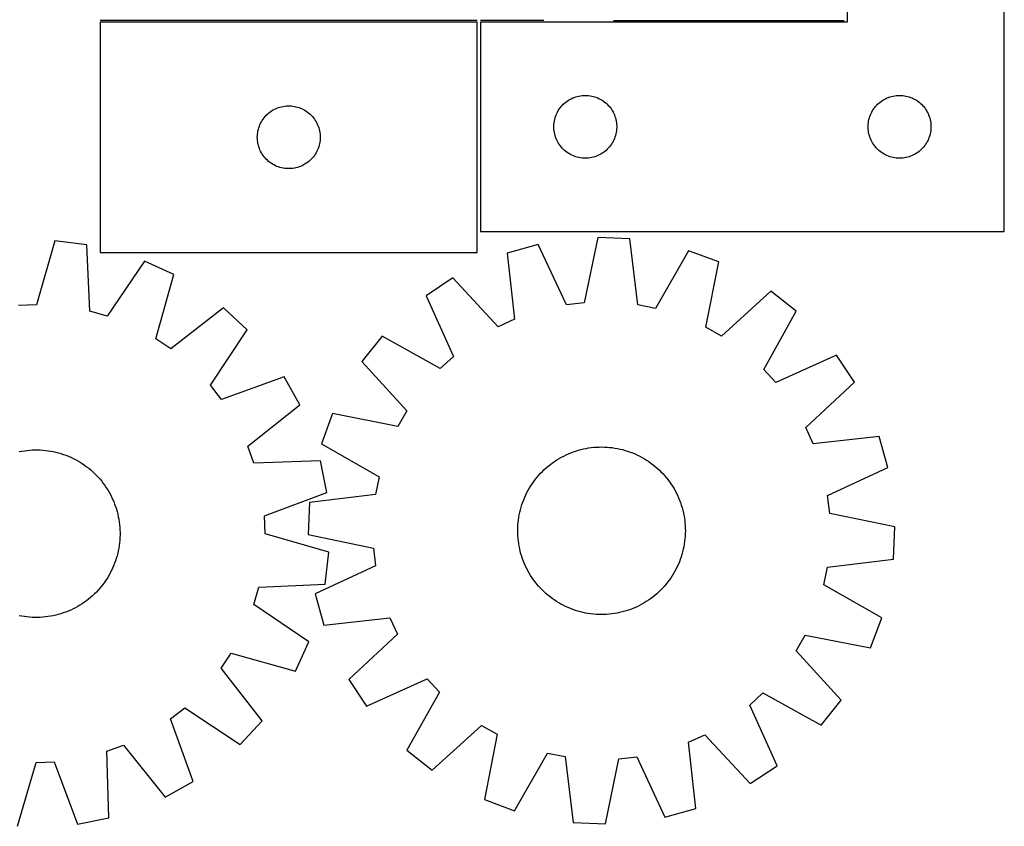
# Model space of a CAD drawing. Header units: millimetres. Extents: x 7 to 1493, y 7 to 2993.
# Tile 11 of 13: x 1024 to 1493, y 2118 to 2503. Entities that reach past the tile are written whole.
import ezdxf

# ---------------------------------------------------------------- set-up
doc = ezdxf.new("R2010")
doc.units = ezdxf.units.MM
doc.layers.add('COMMON', color=5, linetype='CONTINUOUS', true_color=0x0000ff)
doc.layers.add('CUT', color=7, linetype='CONTINUOUS', true_color=0x000000)

msp = doc.modelspace()

# ---------------------------------------------------------------- linework, layer by layer
at = {"layer": 'COMMON'}
for p, q in [((1241.973511, 2502.365021), (1061.973511, 2502.365021)), ((1273.646201, 2502.365021), (1243.486961, 2502.365021)), ((1306.98696, 2502.36502), (1416.98696, 2502.36502))]:
    msp.add_line(p, q, dxfattribs=at)
at = {"layer": 'CUT'}
for p, q in [((1418.486961, 2701.61502), (1418.486961, 2501.61502)), ((1493.486961, 2401.61502), (1493.486961, 2701.61502)), ((1241.973511, 2501.61502), (1061.973511, 2501.61502)), ((1061.973511, 2501.61502), (1061.973511, 2391.61502)), ((1241.973511, 2391.61502), (1241.973511, 2501.61502)), ((1418.486961, 2501.61502), (1243.486961, 2501.61502)), ((1243.486961, 2501.61502), (1243.486961, 2401.61502)), ((1283.017799, 2462.357303), (1283.584679, 2462.881999)), ((1283.584679, 2462.881999), (1284.177819, 2463.376817)), ((1284.177819, 2463.376817), (1284.795644, 2463.840445)), ((1284.795644, 2463.840445), (1285.436518, 2464.271654)), ((1285.436518, 2464.271654), (1286.09874, 2464.669299)), ((1286.09874, 2464.669299), (1286.780554, 2465.032326)), ((1286.780554, 2465.032326), (1287.480152, 2465.359774)), ((1287.480152, 2465.359774), (1288.19568, 2465.650772)), ((1288.19568, 2465.650772), (1288.925238, 2465.904551)), ((1288.925238, 2465.904551), (1289.666894, 2466.120436)), ((1289.666894, 2466.120436), (1290.41868, 2466.297855)), ((1290.41868, 2466.297855), (1291.178602, 2466.436339)), ((1291.178602, 2466.436339), (1291.944646, 2466.535518)), ((1291.944646, 2466.535518), (1292.71478, 2466.595132)), ((1292.71478, 2466.595132), (1293.486961, 2466.61502)), ((1293.486961, 2466.61502), (1294.259142, 2466.595132)), ((1294.259142, 2466.595132), (1295.029276, 2466.535518)), ((1295.029276, 2466.535518), (1295.79532, 2466.436339)), ((1295.79532, 2466.436339), (1296.555242, 2466.297855)), ((1296.555242, 2466.297855), (1297.307028, 2466.120436)), ((1297.307028, 2466.120436), (1298.048683, 2465.904551)), ((1298.048683, 2465.904551), (1298.778242, 2465.650772)), ((1298.778242, 2465.650772), (1299.49377, 2465.359774)), ((1299.49377, 2465.359774), (1300.193368, 2465.032326)), ((1300.193368, 2465.032326), (1300.875182, 2464.669299)), ((1300.875182, 2464.669299), (1301.537404, 2464.271654)), ((1301.537404, 2464.271654), (1302.178277, 2463.840445)), ((1302.178277, 2463.840445), (1302.796103, 2463.376817)), ((1302.796103, 2463.376817), (1303.389243, 2462.881999)), ((1303.389243, 2462.881999), (1303.956123, 2462.357303)), ((1433.017799, 2462.357303), (1433.584679, 2462.881999)), ((1433.584679, 2462.881999), (1434.177819, 2463.376817)), ((1434.177819, 2463.376817), (1434.795644, 2463.840445)), ((1434.795644, 2463.840445), (1435.436518, 2464.271654)), ((1435.436518, 2464.271654), (1436.09874, 2464.669299)), ((1436.09874, 2464.669299), (1436.780554, 2465.032326)), ((1436.780554, 2465.032326), (1437.480152, 2465.359774)), ((1437.480152, 2465.359774), (1438.19568, 2465.650772)), ((1438.19568, 2465.650772), (1438.925238, 2465.904551)), ((1438.925238, 2465.904551), (1439.666894, 2466.120436)), ((1439.666894, 2466.120436), (1440.41868, 2466.297855)), ((1440.41868, 2466.297855), (1441.178602, 2466.436339)), ((1441.178602, 2466.436339), (1441.944646, 2466.535518)), ((1441.944646, 2466.535518), (1442.71478, 2466.595132)), ((1442.71478, 2466.595132), (1443.486961, 2466.61502)), ((1443.486961, 2466.61502), (1444.259142, 2466.595132)), ((1444.259142, 2466.595132), (1445.029276, 2466.535518)), ((1445.029276, 2466.535518), (1445.79532, 2466.436339)), ((1445.79532, 2466.436339), (1446.555242, 2466.297855)), ((1446.555242, 2466.297855), (1447.307028, 2466.120436)), ((1447.307028, 2466.120436), (1448.048683, 2465.904551)), ((1448.048683, 2465.904551), (1448.778242, 2465.650772)), ((1448.778242, 2465.650772), (1449.49377, 2465.359774)), ((1449.49377, 2465.359774), (1450.193368, 2465.032326)), ((1450.193368, 2465.032326), (1450.875182, 2464.669299)), ((1450.875182, 2464.669299), (1451.537404, 2464.271654)), ((1451.537404, 2464.271654), (1452.178277, 2463.840445)), ((1452.178277, 2463.840445), (1452.796103, 2463.376817)), ((1452.796103, 2463.376817), (1453.389243, 2462.881999)), ((1453.389243, 2462.881999), (1453.956123, 2462.357303)), ((1141.784411, 2457.623301), (1142.364613, 2458.133227)), ((1142.364613, 2458.133227), (1142.970297, 2458.612609)), ((1142.970297, 2458.612609), (1143.599855, 2459.060175)), ((1143.599855, 2459.060175), (1144.251619, 2459.47474)), ((1144.251619, 2459.47474), (1144.92386, 2459.855202)), ((1144.92386, 2459.855202), (1145.614795, 2460.200554)), ((1145.614795, 2460.200554), (1146.322593, 2460.50988)), ((1146.322593, 2460.50988), (1147.045375, 2460.782359)), ((1147.045375, 2460.782359), (1147.781226, 2461.017268)), ((1147.781226, 2461.017268), (1148.528195, 2461.213986)), ((1148.528195, 2461.213986), (1149.2843, 2461.371989)), ((1149.2843, 2461.371989), (1150.047536, 2461.49086)), ((1150.047536, 2461.49086), (1150.815879, 2461.570283)), ((1150.815879, 2461.570283), (1151.587292, 2461.610047)), ((1151.587292, 2461.610047), (1152.35973, 2461.610047)), ((1152.35973, 2461.610047), (1153.131143, 2461.570283)), ((1153.131143, 2461.570283), (1153.899486, 2461.49086)), ((1153.899486, 2461.49086), (1154.662722, 2461.371989)), ((1154.662722, 2461.371989), (1155.418827, 2461.213986)), ((1155.418827, 2461.213986), (1156.165796, 2461.017268)), ((1156.165796, 2461.017268), (1156.901647, 2460.782359)), ((1156.901647, 2460.782359), (1157.624429, 2460.50988)), ((1157.624429, 2460.50988), (1158.332227, 2460.200554)), ((1158.332227, 2460.200554), (1159.023162, 2459.855202)), ((1159.023162, 2459.855202), (1159.695403, 2459.47474)), ((1159.695403, 2459.47474), (1160.347167, 2459.060175)), ((1160.347167, 2459.060175), (1160.976725, 2458.612609)), ((1160.976725, 2458.612609), (1161.582409, 2458.133227)), ((1161.582409, 2458.133227), (1162.162611, 2457.623301)), ((1279.592101, 2457.265939), (1279.901427, 2457.973736)), ((1279.901427, 2457.973736), (1280.246779, 2458.664671)), ((1280.246779, 2458.664671), (1280.627242, 2459.336912)), ((1280.627242, 2459.336912), (1281.041806, 2459.988676)), ((1281.041806, 2459.988676), (1281.489372, 2460.618234)), ((1281.489372, 2460.618234), (1281.968754, 2461.223918)), ((1281.968754, 2461.223918), (1282.47868, 2461.80412)), ((1282.47868, 2461.80412), (1283.017799, 2462.357303)), ((1303.956123, 2462.357303), (1304.495241, 2461.80412)), ((1304.495241, 2461.80412), (1305.005168, 2461.223918)), ((1305.005168, 2461.223918), (1305.48455, 2460.618234)), ((1305.48455, 2460.618234), (1305.932116, 2459.988676)), ((1305.932116, 2459.988676), (1306.34668, 2459.336912)), ((1306.34668, 2459.336912), (1306.727143, 2458.664671)), ((1306.727143, 2458.664671), (1307.072495, 2457.973736)), ((1307.072495, 2457.973736), (1307.38182, 2457.265939)), ((1429.592101, 2457.265939), (1429.901427, 2457.973736)), ((1429.901427, 2457.973736), (1430.246779, 2458.664671)), ((1430.246779, 2458.664671), (1430.627242, 2459.336912)), ((1430.627242, 2459.336912), (1431.041806, 2459.988676)), ((1431.041806, 2459.988676), (1431.489372, 2460.618234)), ((1431.489372, 2460.618234), (1431.968754, 2461.223918)), ((1431.968754, 2461.223918), (1432.47868, 2461.80412)), ((1432.47868, 2461.80412), (1433.017799, 2462.357303)), ((1453.956123, 2462.357303), (1454.495241, 2461.80412)), ((1454.495241, 2461.80412), (1455.005168, 2461.223918)), ((1455.005168, 2461.223918), (1455.48455, 2460.618234)), ((1455.48455, 2460.618234), (1455.932116, 2459.988676)), ((1455.932116, 2459.988676), (1456.34668, 2459.336912)), ((1456.34668, 2459.336912), (1456.727143, 2458.664671)), ((1456.727143, 2458.664671), (1457.072495, 2457.973736)), ((1457.072495, 2457.973736), (1457.38182, 2457.265939)), ((1138.228757, 2452.621829), (1138.556205, 2453.321427)), ((1138.556205, 2453.321427), (1138.919232, 2454.003241)), ((1138.919232, 2454.003241), (1139.316878, 2454.665463)), ((1139.316878, 2454.665463), (1139.748086, 2455.306337)), ((1139.748086, 2455.306337), (1140.211714, 2455.924162)), ((1140.211714, 2455.924162), (1140.706532, 2456.517302)), ((1140.706532, 2456.517302), (1141.231228, 2457.084182)), ((1141.231228, 2457.084182), (1141.784411, 2457.623301)), ((1162.162611, 2457.623301), (1162.715794, 2457.084182)), ((1162.715794, 2457.084182), (1163.24049, 2456.517302)), ((1163.24049, 2456.517302), (1163.735308, 2455.924162)), ((1163.735308, 2455.924162), (1164.198936, 2455.306337)), ((1164.198936, 2455.306337), (1164.630144, 2454.665463)), ((1164.630144, 2454.665463), (1165.02779, 2454.003241)), ((1165.02779, 2454.003241), (1165.390817, 2453.321427)), ((1165.390817, 2453.321427), (1165.718265, 2452.621829)), ((1278.531698, 2452.772652), (1278.611121, 2453.540995)), ((1278.611121, 2453.540995), (1278.729992, 2454.304232)), ((1278.729992, 2454.304232), (1278.887995, 2455.060336)), ((1278.887995, 2455.060336), (1279.084713, 2455.807305)), ((1279.084713, 2455.807305), (1279.319623, 2456.543156)), ((1279.319623, 2456.543156), (1279.592101, 2457.265939)), ((1307.38182, 2457.265939), (1307.654299, 2456.543156)), ((1307.654299, 2456.543156), (1307.889209, 2455.807305)), ((1307.889209, 2455.807305), (1308.085927, 2455.060336)), ((1308.085927, 2455.060336), (1308.24393, 2454.304232)), ((1308.24393, 2454.304232), (1308.362801, 2453.540995)), ((1308.362801, 2453.540995), (1308.442224, 2452.772652)), ((1428.531698, 2452.772652), (1428.611121, 2453.540995)), ((1428.611121, 2453.540995), (1428.729992, 2454.304232)), ((1428.729992, 2454.304232), (1428.887995, 2455.060336)), ((1428.887995, 2455.060336), (1429.084713, 2455.807305)), ((1429.084713, 2455.807305), (1429.319623, 2456.543156)), ((1429.319623, 2456.543156), (1429.592101, 2457.265939)), ((1457.38182, 2457.265939), (1457.654299, 2456.543156)), ((1457.654299, 2456.543156), (1457.889209, 2455.807305)), ((1457.889209, 2455.807305), (1458.085927, 2455.060336)), ((1458.085927, 2455.060336), (1458.24393, 2454.304232)), ((1458.24393, 2454.304232), (1458.362801, 2453.540995)), ((1458.362801, 2453.540995), (1458.442224, 2452.772652)), ((1137.053013, 2448.157335), (1137.152193, 2448.923379)), ((1137.152193, 2448.923379), (1137.290676, 2449.683301)), ((1137.290676, 2449.683301), (1137.468095, 2450.435087)), ((1137.468095, 2450.435087), (1137.68398, 2451.176743)), ((1137.68398, 2451.176743), (1137.937759, 2451.906301)), ((1137.937759, 2451.906301), (1138.228757, 2452.621829)), ((1165.718265, 2452.621829), (1166.009263, 2451.906301)), ((1166.009263, 2451.906301), (1166.263042, 2451.176743)), ((1166.263042, 2451.176743), (1166.478927, 2450.435087)), ((1166.478927, 2450.435087), (1166.656346, 2449.683301)), ((1166.656346, 2449.683301), (1166.794829, 2448.923379)), ((1166.794829, 2448.923379), (1166.894009, 2448.157335)), ((1278.491934, 2452.001239), (1278.531698, 2452.772652)), ((1278.491934, 2451.228801), (1278.491934, 2452.001239)), ((1278.531698, 2450.457388), (1278.491934, 2451.228801)), ((1278.611121, 2449.689045), (1278.531698, 2450.457388)), ((1278.729992, 2448.925809), (1278.611121, 2449.689045)), ((1278.887995, 2448.169704), (1278.729992, 2448.925809)), ((1308.24393, 2448.925809), (1308.085927, 2448.169704)), ((1308.362801, 2449.689045), (1308.24393, 2448.925809)), ((1308.442224, 2450.457388), (1308.362801, 2449.689045)), ((1308.442224, 2452.772652), (1308.481988, 2452.001239)), ((1308.481988, 2451.228801), (1308.442224, 2450.457388)), ((1308.481988, 2452.001239), (1308.481988, 2451.228801)), ((1428.491934, 2452.001239), (1428.531698, 2452.772652)), ((1428.491934, 2451.228801), (1428.491934, 2452.001239)), ((1428.531698, 2450.457388), (1428.491934, 2451.228801)), ((1428.611121, 2449.689045), (1428.531698, 2450.457388)), ((1428.729992, 2448.925809), (1428.611121, 2449.689045)), ((1428.887995, 2448.169704), (1428.729992, 2448.925809)), ((1458.24393, 2448.925809), (1458.085927, 2448.169704)), ((1458.362801, 2449.689045), (1458.24393, 2448.925809)), ((1458.442224, 2450.457388), (1458.362801, 2449.689045)), ((1458.442224, 2452.772652), (1458.481988, 2452.001239)), ((1458.481988, 2451.228801), (1458.442224, 2450.457388)), ((1458.481988, 2452.001239), (1458.481988, 2451.228801)), ((1136.973511, 2446.61502), (1136.9934, 2447.387201)), ((1136.9934, 2445.842839), (1136.973511, 2446.61502)), ((1136.9934, 2447.387201), (1137.053013, 2448.157335)), ((1137.053013, 2445.072705), (1136.9934, 2445.842839)), ((1137.152193, 2444.306662), (1137.053013, 2445.072705)), ((1137.290676, 2443.546739), (1137.152193, 2444.306662)), ((1166.794829, 2444.306662), (1166.656346, 2443.546739)), ((1166.894009, 2445.072705), (1166.794829, 2444.306662)), ((1166.894009, 2448.157335), (1166.953622, 2447.387201)), ((1166.953622, 2445.842839), (1166.894009, 2445.072705)), ((1166.953622, 2447.387201), (1166.973511, 2446.61502)), ((1166.973511, 2446.61502), (1166.953622, 2445.842839)), ((1279.084713, 2447.422736), (1278.887995, 2448.169704)), ((1279.319623, 2446.686884), (1279.084713, 2447.422736)), ((1279.592101, 2445.964102), (1279.319623, 2446.686884)), ((1279.901427, 2445.256304), (1279.592101, 2445.964102)), ((1280.246779, 2444.565369), (1279.901427, 2445.256304)), ((1280.627242, 2443.893128), (1280.246779, 2444.565369)), ((1281.041806, 2443.241364), (1280.627242, 2443.893128)), ((1306.34668, 2443.893128), (1305.932116, 2443.241364)), ((1306.727143, 2444.565369), (1306.34668, 2443.893128)), ((1307.072495, 2445.256304), (1306.727143, 2444.565369)), ((1307.38182, 2445.964102), (1307.072495, 2445.256304)), ((1307.654299, 2446.686884), (1307.38182, 2445.964102)), ((1307.889209, 2447.422736), (1307.654299, 2446.686884)), ((1308.085927, 2448.169704), (1307.889209, 2447.422736)), ((1429.084713, 2447.422736), (1428.887995, 2448.169704)), ((1429.319623, 2446.686884), (1429.084713, 2447.422736)), ((1429.592101, 2445.964102), (1429.319623, 2446.686884)), ((1429.901427, 2445.256304), (1429.592101, 2445.964102)), ((1430.246779, 2444.565369), (1429.901427, 2445.256304)), ((1430.627242, 2443.893128), (1430.246779, 2444.565369)), ((1431.041806, 2443.241364), (1430.627242, 2443.893128)), ((1456.34668, 2443.893128), (1455.932116, 2443.241364)), ((1456.727143, 2444.565369), (1456.34668, 2443.893128)), ((1457.072495, 2445.256304), (1456.727143, 2444.565369)), ((1457.38182, 2445.964102), (1457.072495, 2445.256304)), ((1457.654299, 2446.686884), (1457.38182, 2445.964102)), ((1457.889209, 2447.422736), (1457.654299, 2446.686884)), ((1458.085927, 2448.169704), (1457.889209, 2447.422736)), ((1137.468095, 2442.794953), (1137.290676, 2443.546739)), ((1137.68398, 2442.053298), (1137.468095, 2442.794953)), ((1137.937759, 2441.323739), (1137.68398, 2442.053298)), ((1138.228757, 2440.608212), (1137.937759, 2441.323739)), ((1138.556205, 2439.908613), (1138.228757, 2440.608212)), ((1138.919232, 2439.226799), (1138.556205, 2439.908613)), ((1139.316878, 2438.564577), (1138.919232, 2439.226799)), ((1165.02779, 2439.226799), (1164.630144, 2438.564577)), ((1165.390817, 2439.908613), (1165.02779, 2439.226799)), ((1165.718265, 2440.608212), (1165.390817, 2439.908613)), ((1166.009263, 2441.323739), (1165.718265, 2440.608212)), ((1166.263042, 2442.053298), (1166.009263, 2441.323739)), ((1166.478927, 2442.794953), (1166.263042, 2442.053298)), ((1166.656346, 2443.546739), (1166.478927, 2442.794953)), ((1281.489372, 2442.611806), (1281.041806, 2443.241364)), ((1281.968754, 2442.006122), (1281.489372, 2442.611806)), ((1282.47868, 2441.42592), (1281.968754, 2442.006122)), ((1283.017799, 2440.872737), (1282.47868, 2441.42592)), ((1283.584679, 2440.348041), (1283.017799, 2440.872737)), ((1284.177819, 2439.853223), (1283.584679, 2440.348041)), ((1284.795644, 2439.389595), (1284.177819, 2439.853223)), ((1285.436518, 2438.958387), (1284.795644, 2439.389595)), ((1286.09874, 2438.560742), (1285.436518, 2438.958387)), ((1301.537404, 2438.958387), (1300.875182, 2438.560742)), ((1302.178277, 2439.389595), (1301.537404, 2438.958387)), ((1302.796103, 2439.853223), (1302.178277, 2439.389595)), ((1303.389243, 2440.348041), (1302.796103, 2439.853223)), ((1303.956123, 2440.872737), (1303.389243, 2440.348041)), ((1304.495241, 2441.42592), (1303.956123, 2440.872737)), ((1305.005168, 2442.006122), (1304.495241, 2441.42592)), ((1305.48455, 2442.611806), (1305.005168, 2442.006122)), ((1305.932116, 2443.241364), (1305.48455, 2442.611806)), ((1431.489372, 2442.611806), (1431.041806, 2443.241364)), ((1431.968754, 2442.006122), (1431.489372, 2442.611806)), ((1432.47868, 2441.42592), (1431.968754, 2442.006122)), ((1433.017799, 2440.872737), (1432.47868, 2441.42592)), ((1433.584679, 2440.348041), (1433.017799, 2440.872737)), ((1434.177819, 2439.853223), (1433.584679, 2440.348041)), ((1434.795644, 2439.389595), (1434.177819, 2439.853223)), ((1435.436518, 2438.958387), (1434.795644, 2439.389595)), ((1436.09874, 2438.560742), (1435.436518, 2438.958387)), ((1451.537404, 2438.958387), (1450.875182, 2438.560742)), ((1452.178277, 2439.389595), (1451.537404, 2438.958387)), ((1452.796103, 2439.853223), (1452.178277, 2439.389595)), ((1453.389243, 2440.348041), (1452.796103, 2439.853223)), ((1453.956123, 2440.872737), (1453.389243, 2440.348041)), ((1454.495241, 2441.42592), (1453.956123, 2440.872737)), ((1455.005168, 2442.006122), (1454.495241, 2441.42592)), ((1455.48455, 2442.611806), (1455.005168, 2442.006122)), ((1455.932116, 2443.241364), (1455.48455, 2442.611806)), ((1139.748086, 2437.923704), (1139.316878, 2438.564577)), ((1140.211714, 2437.305878), (1139.748086, 2437.923704)), ((1140.706532, 2436.712738), (1140.211714, 2437.305878)), ((1141.231228, 2436.145858), (1140.706532, 2436.712738)), ((1141.784411, 2435.60674), (1141.231228, 2436.145858)), ((1142.364613, 2435.096813), (1141.784411, 2435.60674)), ((1142.970297, 2434.617431), (1142.364613, 2435.096813)), ((1143.599855, 2434.169865), (1142.970297, 2434.617431)), ((1160.976725, 2434.617431), (1160.347167, 2434.169865)), ((1161.582409, 2435.096813), (1160.976725, 2434.617431)), ((1162.162611, 2435.60674), (1161.582409, 2435.096813)), ((1162.715794, 2436.145858), (1162.162611, 2435.60674)), ((1163.24049, 2436.712738), (1162.715794, 2436.145858)), ((1163.735308, 2437.305878), (1163.24049, 2436.712738)), ((1164.198936, 2437.923704), (1163.735308, 2437.305878)), ((1164.630144, 2438.564577), (1164.198936, 2437.923704)), ((1286.780554, 2438.197714), (1286.09874, 2438.560742)), ((1287.480152, 2437.870267), (1286.780554, 2438.197714)), ((1288.19568, 2437.579268), (1287.480152, 2437.870267)), ((1288.925238, 2437.325489), (1288.19568, 2437.579268)), ((1289.666894, 2437.109604), (1288.925238, 2437.325489)), ((1290.41868, 2436.932185), (1289.666894, 2437.109604)), ((1291.178602, 2436.793702), (1290.41868, 2436.932185)), ((1291.944646, 2436.694522), (1291.178602, 2436.793702)), ((1292.71478, 2436.634909), (1291.944646, 2436.694522)), ((1293.486961, 2436.61502), (1292.71478, 2436.634909)), ((1294.259142, 2436.634909), (1293.486961, 2436.61502)), ((1295.029276, 2436.694522), (1294.259142, 2436.634909)), ((1295.79532, 2436.793702), (1295.029276, 2436.694522)), ((1296.555242, 2436.932185), (1295.79532, 2436.793702)), ((1297.307028, 2437.109604), (1296.555242, 2436.932185)), ((1298.048683, 2437.325489), (1297.307028, 2437.109604)), ((1298.778242, 2437.579268), (1298.048683, 2437.325489)), ((1299.49377, 2437.870267), (1298.778242, 2437.579268)), ((1300.193368, 2438.197714), (1299.49377, 2437.870267)), ((1300.875182, 2438.560742), (1300.193368, 2438.197714)), ((1436.780554, 2438.197714), (1436.09874, 2438.560742)), ((1437.480152, 2437.870267), (1436.780554, 2438.197714)), ((1438.19568, 2437.579268), (1437.480152, 2437.870267)), ((1438.925238, 2437.325489), (1438.19568, 2437.579268)), ((1439.666894, 2437.109604), (1438.925238, 2437.325489)), ((1440.41868, 2436.932185), (1439.666894, 2437.109604)), ((1441.178602, 2436.793702), (1440.41868, 2436.932185)), ((1441.944646, 2436.694522), (1441.178602, 2436.793702)), ((1442.71478, 2436.634909), (1441.944646, 2436.694522)), ((1443.486961, 2436.61502), (1442.71478, 2436.634909)), ((1444.259142, 2436.634909), (1443.486961, 2436.61502)), ((1445.029276, 2436.694522), (1444.259142, 2436.634909)), ((1445.79532, 2436.793702), (1445.029276, 2436.694522)), ((1446.555242, 2436.932185), (1445.79532, 2436.793702)), ((1447.307028, 2437.109604), (1446.555242, 2436.932185)), ((1448.048683, 2437.325489), (1447.307028, 2437.109604)), ((1448.778242, 2437.579268), (1448.048683, 2437.325489)), ((1449.49377, 2437.870267), (1448.778242, 2437.579268)), ((1450.193368, 2438.197714), (1449.49377, 2437.870267)), ((1450.875182, 2438.560742), (1450.193368, 2438.197714)), ((1144.251619, 2433.755301), (1143.599855, 2434.169865)), ((1144.92386, 2433.374838), (1144.251619, 2433.755301)), ((1145.614795, 2433.029486), (1144.92386, 2433.374838)), ((1146.322593, 2432.720161), (1145.614795, 2433.029486)), ((1147.045375, 2432.447682), (1146.322593, 2432.720161)), ((1147.781226, 2432.212772), (1147.045375, 2432.447682)), ((1148.528195, 2432.016055), (1147.781226, 2432.212772)), ((1149.2843, 2431.858051), (1148.528195, 2432.016055)), ((1150.047536, 2431.73918), (1149.2843, 2431.858051)), ((1150.815879, 2431.659757), (1150.047536, 2431.73918)), ((1151.587292, 2431.619993), (1150.815879, 2431.659757)), ((1152.35973, 2431.619993), (1151.587292, 2431.619993)), ((1153.131143, 2431.659757), (1152.35973, 2431.619993)), ((1153.899486, 2431.73918), (1153.131143, 2431.659757)), ((1154.662722, 2431.858051), (1153.899486, 2431.73918)), ((1155.418827, 2432.016055), (1154.662722, 2431.858051)), ((1156.165796, 2432.212772), (1155.418827, 2432.016055)), ((1156.901647, 2432.447682), (1156.165796, 2432.212772)), ((1157.624429, 2432.720161), (1156.901647, 2432.447682)), ((1158.332227, 2433.029486), (1157.624429, 2432.720161)), ((1159.023162, 2433.374838), (1158.332227, 2433.029486)), ((1159.695403, 2433.755301), (1159.023162, 2433.374838)), ((1160.347167, 2434.169865), (1159.695403, 2433.755301)), ((1243.486961, 2401.61502), (1493.486961, 2401.61502)), ((1040.355313, 2397.088549), (1031.541024, 2366.571618)), ((1055.63331, 2395.26829), (1040.355313, 2397.088549)), ((1299.42259, 2398.739156), (1292.97303, 2367.636457)), ((1314.795157, 2398.09515), (1299.42259, 2398.739156)), ((1318.620701, 2366.561994), (1314.795157, 2398.09515)), ((1057.030916, 2363.534688), (1055.63331, 2395.26829)), ((1271.072939, 2395.458439), (1256.253751, 2391.320541)), ((1284.455529, 2366.650783), (1271.072939, 2395.458439)), ((1342.771075, 2392.454774), (1327.025915, 2364.867373)), ((1357.192245, 2387.091903), (1342.771075, 2392.454774)), ((1061.973511, 2391.61502), (1241.973511, 2391.61502)), ((1083.094671, 2387.500441), (1065.281534, 2361.20088)), ((1097.062419, 2381.048111), (1083.094671, 2387.500441)), ((1256.253751, 2391.320541), (1259.731117, 2359.747092)), ((1351.086273, 2355.919931), (1357.192245, 2387.091903)), ((1088.585399, 2350.435779), (1097.062419, 2381.048111)), ((1230.305428, 2379.439869), (1217.490223, 2370.925113)), ((1251.935082, 2356.177607), (1230.305428, 2379.439869)), ((1217.490223, 2370.925113), (1230.554127, 2341.971544)), ((1382.055952, 2373.082553), (1358.55644, 2351.710897)), ((1394.114083, 2363.525773), (1382.055952, 2373.082553)), ((1031.541024, 2366.571618), (1022.973033, 2366.24162)), ((1120.779328, 2365.17442), (1095.711017, 2345.666613)), ((1132.069566, 2354.721618), (1120.779328, 2365.17442)), ((1292.97303, 2367.636457), (1284.455529, 2366.650783)), ((1327.025915, 2364.867373), (1318.620701, 2366.561994)), ((1065.281534, 2361.20088), (1057.030916, 2363.534688)), ((1259.731117, 2359.747092), (1251.935082, 2356.177607)), ((1378.674288, 2335.766315), (1394.114083, 2363.525773)), ((1114.54771, 2328.227104), (1132.069566, 2354.721618)), ((1358.55644, 2351.710897), (1351.086273, 2355.919931)), ((1095.711017, 2345.666613), (1088.585399, 2350.435779)), ((1196.483231, 2351.60745), (1186.926451, 2339.549319)), ((1224.242689, 2336.167655), (1196.483231, 2351.60745)), ((1230.554127, 2341.971544), (1224.242689, 2336.167655)), ((1413.431746, 2342.518781), (1384.478177, 2329.454877)), ((1421.946502, 2329.703576), (1413.431746, 2342.518781)), ((1186.926451, 2339.549319), (1208.298107, 2316.049807)), ((1384.478177, 2329.454877), (1378.674288, 2335.766315)), ((1149.720447, 2332.295913), (1119.850822, 2321.489421)), ((1157.228008, 2318.865832), (1149.720447, 2332.295913)), ((1119.850822, 2321.489421), (1114.54771, 2328.227104)), ((1398.68424, 2308.073922), (1421.946502, 2329.703576)), ((1132.376477, 2299.082603), (1157.228008, 2318.865832)), ((1172.917101, 2314.685612), (1167.55423, 2300.264442)), ((1204.089073, 2308.57964), (1172.917101, 2314.685612)), ((1208.298107, 2316.049807), (1204.089073, 2308.57964)), ((1402.253725, 2300.277887), (1398.68424, 2308.073922)), ((1433.827174, 2303.755253), (1402.253725, 2300.277887)), ((1437.965072, 2288.936065), (1433.827174, 2303.755253)), ((1135.337978, 2291.035934), (1132.376477, 2299.082603)), ((1167.55423, 2300.264442), (1195.141631, 2284.519282)), ((1292.633567, 2297.810401), (1293.864702, 2298.062022)), ((1293.864702, 2298.062022), (1295.103134, 2298.274847)), ((1295.103134, 2298.274847), (1296.347639, 2298.448668)), ((1296.347639, 2298.448668), (1297.59699, 2298.583312)), ((1297.59699, 2298.583312), (1298.849954, 2298.678647)), ((1298.849954, 2298.678647), (1300.105294, 2298.734578)), ((1300.105294, 2298.734578), (1301.361771, 2298.75105)), ((1301.361771, 2298.75105), (1302.618146, 2298.728048)), ((1302.618146, 2298.728048), (1303.873178, 2298.665593)), ((1303.873178, 2298.665593), (1305.125629, 2298.563747)), ((1305.125629, 2298.563747), (1306.374264, 2298.422611)), ((1306.374264, 2298.422611), (1307.617849, 2298.242324)), ((1307.617849, 2298.242324), (1308.855157, 2298.023064)), ((1308.855157, 2298.023064), (1310.084968, 2297.765048)), ((1023.375346, 2296.546828), (1024.609855, 2296.781333)), ((1024.609855, 2296.781333), (1025.851122, 2296.976946)), ((1025.851122, 2296.976946), (1027.09792, 2297.133473)), ((1027.09792, 2297.133473), (1028.34902, 2297.25076)), ((1028.34902, 2297.25076), (1029.603186, 2297.328692)), ((1029.603186, 2297.328692), (1030.859182, 2297.36719)), ((1030.859182, 2297.36719), (1032.115767, 2297.366218)), ((1032.115767, 2297.366218), (1033.371701, 2297.325776)), ((1033.371701, 2297.325776), (1034.625745, 2297.245903)), ((1034.625745, 2297.245903), (1035.876662, 2297.12668)), ((1035.876662, 2297.12668), (1037.123217, 2296.968224)), ((1037.123217, 2296.968224), (1038.364179, 2296.77069)), ((1038.364179, 2296.77069), (1039.598324, 2296.534275)), ((1039.598324, 2296.534275), (1040.824435, 2296.25921)), ((1040.824435, 2296.25921), (1042.0413, 2295.945768)), ((1042.0413, 2295.945768), (1043.247719, 2295.594259)), ((1043.247719, 2295.594259), (1044.442502, 2295.205028)), ((1044.442502, 2295.205028), (1045.624469, 2294.77846)), ((1045.624469, 2294.77846), (1046.792455, 2294.314976)), ((1046.792455, 2294.314976), (1047.945305, 2293.815034)), ((1047.945305, 2293.815034), (1049.081883, 2293.279126)), ((1049.081883, 2293.279126), (1050.201067, 2292.707782)), ((1280.985707, 2293.233666), (1282.078831, 2293.853414)), ((1282.078831, 2293.853414), (1283.190882, 2294.43852)), ((1283.190882, 2294.43852), (1284.320763, 2294.988406)), ((1284.320763, 2294.988406), (1285.467359, 2295.502531)), ((1285.467359, 2295.502531), (1286.629539, 2295.980387)), ((1286.629539, 2295.980387), (1287.806154, 2296.421502)), ((1287.806154, 2296.421502), (1288.996045, 2296.825441)), ((1288.996045, 2296.825441), (1290.198037, 2297.191805)), ((1290.198037, 2297.191805), (1291.410943, 2297.520233)), ((1291.410943, 2297.520233), (1292.633567, 2297.810401)), ((1310.084968, 2297.765048), (1311.306067, 2297.468529)), ((1311.306067, 2297.468529), (1312.51725, 2297.133801)), ((1312.51725, 2297.133801), (1313.717321, 2296.761195)), ((1313.717321, 2296.761195), (1314.905096, 2296.351077)), ((1314.905096, 2296.351077), (1316.079403, 2295.903852)), ((1316.079403, 2295.903852), (1317.239083, 2295.419962)), ((1317.239083, 2295.419962), (1318.382992, 2294.899885)), ((1318.382992, 2294.899885), (1319.509999, 2294.344133)), ((1319.509999, 2294.344133), (1320.618995, 2293.753255)), ((1320.618995, 2293.753255), (1321.708883, 2293.127834)), ((1050.201067, 2292.707782), (1051.301753, 2292.101565)), ((1051.301753, 2292.101565), (1052.382853, 2291.461075)), ((1052.382853, 2291.461075), (1053.443302, 2290.786942)), ((1053.443302, 2290.786942), (1054.482053, 2290.079832)), ((1054.482053, 2290.079832), (1055.49808, 2289.340443)), ((1055.49808, 2289.340443), (1056.490381, 2288.569505)), ((1056.490381, 2288.569505), (1057.457976, 2287.767779)), ((1167.085069, 2292.083297), (1135.337978, 2291.035934)), ((1170.075061, 2276.990568), (1167.085069, 2292.083297)), ((1273.951805, 2287.980993), (1274.883409, 2288.824272)), ((1274.883409, 2288.824272), (1275.841042, 2289.637873)), ((1275.841042, 2289.637873), (1276.823758, 2290.420992)), ((1276.823758, 2290.420992), (1277.830587, 2291.172858)), ((1277.830587, 2291.172858), (1278.860536, 2291.892727)), ((1278.860536, 2291.892727), (1279.912589, 2292.579889)), ((1279.912589, 2292.579889), (1280.985707, 2293.233666)), ((1321.708883, 2293.127834), (1322.778588, 2292.468488)), ((1322.778588, 2292.468488), (1323.827055, 2291.775867)), ((1323.827055, 2291.775867), (1324.853249, 2291.050654)), ((1324.853249, 2291.050654), (1325.856156, 2290.293566)), ((1325.856156, 2290.293566), (1326.834789, 2289.505349)), ((1326.834789, 2289.505349), (1327.78818, 2288.686782)), ((1327.78818, 2288.686782), (1328.715388, 2287.838672)), ((1409.157416, 2275.553475), (1437.965072, 2288.936065)), ((1057.457976, 2287.767779), (1058.399912, 2286.936055)), ((1058.399912, 2286.936055), (1059.315257, 2286.075154)), ((1059.315257, 2286.075154), (1060.203109, 2285.185927)), ((1060.203109, 2285.185927), (1061.062592, 2284.26925)), ((1061.062592, 2284.26925), (1061.892857, 2283.326029)), ((1195.141631, 2284.519282), (1193.447011, 2276.114068)), ((1269.715438, 2283.349523), (1270.503655, 2284.328156)), ((1270.503655, 2284.328156), (1271.322222, 2285.281547)), ((1271.322222, 2285.281547), (1272.170332, 2286.208755)), ((1272.170332, 2286.208755), (1273.047148, 2287.108867)), ((1273.047148, 2287.108867), (1273.951805, 2287.980993)), ((1328.715388, 2287.838672), (1329.6155, 2286.961856)), ((1329.6155, 2286.961856), (1330.487625, 2286.057199)), ((1330.487625, 2286.057199), (1331.330905, 2285.125595)), ((1331.330905, 2285.125595), (1332.144506, 2284.167962)), ((1332.144506, 2284.167962), (1332.927625, 2283.185246)), ((1061.892857, 2283.326029), (1062.693086, 2282.357194)), ((1062.693086, 2282.357194), (1063.462487, 2281.363701)), ((1063.462487, 2281.363701), (1064.200303, 2280.346531)), ((1064.200303, 2280.346531), (1064.905804, 2279.306687)), ((1064.905804, 2279.306687), (1065.578295, 2278.245196)), ((1266.255749, 2278.112362), (1266.88117, 2279.20225)), ((1266.88117, 2279.20225), (1267.540516, 2280.271955)), ((1267.540516, 2280.271955), (1268.233137, 2281.320422)), ((1268.233137, 2281.320422), (1268.95835, 2282.346616)), ((1268.95835, 2282.346616), (1269.715438, 2283.349523)), ((1332.927625, 2283.185246), (1333.679491, 2282.178417)), ((1333.679491, 2282.178417), (1334.39936, 2281.148468)), ((1334.39936, 2281.148468), (1335.086522, 2280.096415)), ((1335.086522, 2280.096415), (1335.740299, 2279.023297)), ((1065.578295, 2278.245196), (1066.217112, 2277.163106)), ((1066.217112, 2277.163106), (1066.821624, 2276.061484)), ((1066.821624, 2276.061484), (1067.391236, 2274.941417)), ((1067.391236, 2274.941417), (1067.925384, 2273.804011)), ((1140.326496, 2265.855144), (1170.075061, 2276.990568)), ((1193.447011, 2276.114068), (1161.913854, 2272.288524)), ((1264.105152, 2273.57277), (1264.589042, 2274.73245)), ((1264.589042, 2274.73245), (1265.109119, 2275.876359)), ((1265.109119, 2275.876359), (1265.664871, 2277.003367)), ((1265.664871, 2277.003367), (1266.255749, 2278.112362)), ((1335.740299, 2279.023297), (1336.360047, 2277.930173)), ((1336.360047, 2277.930173), (1336.945153, 2276.818122)), ((1336.945153, 2276.818122), (1337.495039, 2275.688241)), ((1337.495039, 2275.688241), (1338.009164, 2274.541645)), ((1338.009164, 2274.541645), (1338.48702, 2273.379465)), ((1410.14309, 2267.035974), (1409.157416, 2275.553475)), ((1067.925384, 2273.804011), (1068.423541, 2272.650388)), ((1068.423541, 2272.650388), (1068.885217, 2271.481687)), ((1068.885217, 2271.481687), (1069.309955, 2270.299061)), ((1069.309955, 2270.299061), (1069.697337, 2269.103677)), ((1161.913854, 2272.288524), (1161.269848, 2256.915957)), ((1262.540475, 2268.799434), (1262.875203, 2270.010617)), ((1262.875203, 2270.010617), (1263.247809, 2271.210688)), ((1263.247809, 2271.210688), (1263.657927, 2272.398463)), ((1263.657927, 2272.398463), (1264.105152, 2273.57277)), ((1338.48702, 2273.379465), (1338.928135, 2272.20285)), ((1338.928135, 2272.20285), (1339.332074, 2271.012959)), ((1339.332074, 2271.012959), (1339.698438, 2269.810967)), ((1339.698438, 2269.810967), (1340.026866, 2268.598061)), ((1069.697337, 2269.103677), (1070.046979, 2267.896715)), ((1070.046979, 2267.896715), (1070.358537, 2266.679366)), ((1070.358537, 2266.679366), (1070.631704, 2265.452831)), ((1070.631704, 2265.452831), (1070.866209, 2264.218322)), ((1140.656494, 2257.287153), (1140.326496, 2265.855144)), ((1261.586393, 2263.867631), (1261.76668, 2265.111216)), ((1261.76668, 2265.111216), (1261.98594, 2266.348524)), ((1261.98594, 2266.348524), (1262.243956, 2267.578335)), ((1262.243956, 2267.578335), (1262.540475, 2268.799434)), ((1340.026866, 2268.598061), (1340.317034, 2267.375437)), ((1340.317034, 2267.375437), (1340.568655, 2266.144302)), ((1340.568655, 2266.144302), (1340.78148, 2264.90587)), ((1441.245789, 2260.586414), (1410.14309, 2267.035974)), ((1070.866209, 2264.218322), (1071.061822, 2262.977055)), ((1071.061822, 2262.977055), (1071.218349, 2261.730257)), ((1071.218349, 2261.730257), (1071.335636, 2260.479157)), ((1071.335636, 2260.479157), (1071.413568, 2259.224991)), ((1261.280956, 2260.111513), (1261.343411, 2261.366545)), ((1261.343411, 2261.366545), (1261.445257, 2262.618996)), ((1261.445257, 2262.618996), (1261.586393, 2263.867631)), ((1340.78148, 2264.90587), (1340.955301, 2263.661365)), ((1340.955301, 2263.661365), (1341.089945, 2262.412014)), ((1341.089945, 2262.412014), (1341.18528, 2261.15905)), ((1341.18528, 2261.15905), (1341.241211, 2259.90371)), ((1440.601783, 2245.213847), (1441.245789, 2260.586414)), ((1071.451094, 2256.71241), (1071.410652, 2255.456476)), ((1071.413568, 2259.224991), (1071.452066, 2257.968995)), ((1071.452066, 2257.968995), (1071.451094, 2256.71241)), ((1171.173425, 2248.472864), (1140.656494, 2257.287153)), ((1161.269848, 2256.915957), (1192.372547, 2250.466397)), ((1261.257954, 2258.855138), (1261.280956, 2260.111513)), ((1261.274426, 2257.598661), (1261.257954, 2258.855138)), ((1261.330357, 2256.343321), (1261.274426, 2257.598661)), ((1261.425692, 2255.090357), (1261.330357, 2256.343321)), ((1341.172226, 2256.135826), (1341.07038, 2254.883375)), ((1341.234681, 2257.390858), (1341.172226, 2256.135826)), ((1341.257683, 2258.647233), (1341.234681, 2257.390858)), ((1341.241211, 2259.90371), (1341.257683, 2258.647233)), ((1071.0531, 2251.70496), (1070.855566, 2250.463998)), ((1071.211556, 2252.951515), (1071.0531, 2251.70496)), ((1071.330779, 2254.202432), (1071.211556, 2252.951515)), ((1071.410652, 2255.456476), (1071.330779, 2254.202432)), ((1261.560336, 2253.841006), (1261.425692, 2255.090357)), ((1261.734157, 2252.596501), (1261.560336, 2253.841006)), ((1261.946982, 2251.358069), (1261.734157, 2252.596501)), ((1262.198603, 2250.126934), (1261.946982, 2251.358069)), ((1340.529697, 2251.153847), (1340.271681, 2249.924036)), ((1340.748957, 2252.391155), (1340.529697, 2251.153847)), ((1340.929244, 2253.63474), (1340.748957, 2252.391155)), ((1341.07038, 2254.883375), (1340.929244, 2253.63474)), ((1070.030644, 2246.786877), (1069.679135, 2245.580458)), ((1070.344086, 2248.003742), (1070.030644, 2246.786877)), ((1070.619151, 2249.229853), (1070.344086, 2248.003742)), ((1070.855566, 2250.463998), (1070.619151, 2249.229853)), ((1169.353166, 2233.194867), (1171.173425, 2248.472864)), ((1192.372547, 2250.466397), (1193.358221, 2241.948896)), ((1262.488771, 2248.90431), (1262.198603, 2250.126934)), ((1262.817199, 2247.691404), (1262.488771, 2248.90431)), ((1263.183563, 2246.489412), (1262.817199, 2247.691404)), ((1263.587502, 2245.299521), (1263.183563, 2246.489412)), ((1339.267828, 2246.291683), (1338.85771, 2245.103908)), ((1339.640434, 2247.491754), (1339.267828, 2246.291683)), ((1339.975162, 2248.702937), (1339.640434, 2247.491754)), ((1340.271681, 2249.924036), (1339.975162, 2248.702937)), ((1068.399852, 2242.035722), (1067.89991, 2240.882872)), ((1068.863336, 2243.203708), (1068.399852, 2242.035722)), ((1069.289904, 2244.385675), (1068.863336, 2243.203708)), ((1069.679135, 2245.580458), (1069.289904, 2244.385675)), ((1193.358221, 2241.948896), (1164.550565, 2228.566306)), ((1264.028617, 2244.122906), (1263.587502, 2245.299521)), ((1264.506473, 2242.960726), (1264.028617, 2244.122906)), ((1265.020598, 2241.81413), (1264.506473, 2242.960726)), ((1265.570484, 2240.684249), (1265.020598, 2241.81413)), ((1337.406518, 2241.626012), (1336.850766, 2240.499005)), ((1337.926595, 2242.769921), (1337.406518, 2241.626012)), ((1338.410485, 2243.929601), (1337.926595, 2242.769921)), ((1338.85771, 2245.103908), (1338.410485, 2243.929601)), ((1409.068627, 2241.388303), (1440.601783, 2245.213847)), ((1066.186442, 2237.526424), (1065.545951, 2236.445324)), ((1066.792658, 2238.62711), (1066.186442, 2237.526424)), ((1067.364002, 2239.746294), (1066.792658, 2238.62711)), ((1067.89991, 2240.882872), (1067.364002, 2239.746294)), ((1266.15559, 2239.572198), (1265.570484, 2240.684249)), ((1266.775338, 2238.479074), (1266.15559, 2239.572198)), ((1267.429115, 2237.405956), (1266.775338, 2238.479074)), ((1268.116277, 2236.353903), (1267.429115, 2237.405956)), ((1334.975121, 2237.230416), (1334.2825, 2236.181949)), ((1335.634467, 2238.300121), (1334.975121, 2237.230416)), ((1336.259888, 2239.390009), (1335.634467, 2238.300121)), ((1336.850766, 2240.499005), (1336.259888, 2239.390009)), ((1407.374006, 2232.983089), (1409.068627, 2241.388303)), ((1062.654381, 2232.337796), (1061.852655, 2231.370201)), ((1063.425319, 2233.330097), (1062.654381, 2232.337796)), ((1064.164708, 2234.346124), (1063.425319, 2233.330097)), ((1064.871818, 2235.384875), (1064.164708, 2234.346124)), ((1065.545951, 2236.445324), (1064.871818, 2235.384875)), ((1137.619564, 2231.797262), (1169.353166, 2233.194867)), ((1268.836146, 2235.323954), (1268.116277, 2236.353903)), ((1269.588012, 2234.317125), (1268.836146, 2235.323954)), ((1270.371131, 2233.334409), (1269.588012, 2234.317125)), ((1271.184732, 2232.376776), (1270.371131, 2233.334409)), ((1272.028012, 2231.445172), (1271.184732, 2232.376776)), ((1331.193415, 2232.220824), (1330.345305, 2231.293616)), ((1332.011982, 2233.174215), (1331.193415, 2232.220824)), ((1332.800199, 2234.152848), (1332.011982, 2233.174215)), ((1333.557287, 2235.155756), (1332.800199, 2234.152848)), ((1334.2825, 2236.181949), (1333.557287, 2235.155756)), ((1434.961407, 2217.237929), (1407.374006, 2232.983089)), ((1058.354126, 2227.765585), (1057.410905, 2226.93532)), ((1059.270803, 2228.625068), (1058.354126, 2227.765585)), ((1060.16003, 2229.51292), (1059.270803, 2228.625068)), ((1061.020931, 2230.428265), (1060.16003, 2229.51292)), ((1061.852655, 2231.370201), (1061.020931, 2230.428265)), ((1135.285756, 2223.546643), (1137.619564, 2231.797262)), ((1164.550565, 2228.566306), (1168.688463, 2213.747118)), ((1272.900137, 2230.540515), (1272.028012, 2231.445172)), ((1273.800249, 2229.663699), (1272.900137, 2230.540515)), ((1274.727457, 2228.815589), (1273.800249, 2229.663699)), ((1275.680848, 2227.997022), (1274.727457, 2228.815589)), ((1276.659481, 2227.208805), (1275.680848, 2227.997022)), ((1326.674595, 2227.864498), (1325.691879, 2227.081379)), ((1327.632228, 2228.678099), (1326.674595, 2227.864498)), ((1328.563832, 2229.521379), (1327.632228, 2228.678099)), ((1329.468489, 2230.393504), (1328.563832, 2229.521379)), ((1330.345305, 2231.293616), (1329.468489, 2230.393504)), ((1052.330072, 2223.249882), (1051.247982, 2222.611065)), ((1053.391563, 2223.922373), (1052.330072, 2223.249882)), ((1054.431407, 2224.627874), (1053.391563, 2223.922373)), ((1055.448577, 2225.36569), (1054.431407, 2224.627874)), ((1056.44207, 2226.135091), (1055.448577, 2225.36569)), ((1057.410905, 2226.93532), (1056.44207, 2226.135091)), ((1161.585317, 2205.733506), (1135.285756, 2223.546643)), ((1277.662388, 2226.451717), (1276.659481, 2227.208805)), ((1278.688582, 2225.726504), (1277.662388, 2226.451717)), ((1279.737049, 2225.033883), (1278.688582, 2225.726504)), ((1280.806754, 2224.374537), (1279.737049, 2225.033883)), ((1281.896642, 2223.749116), (1280.806754, 2224.374537)), ((1283.005638, 2223.158238), (1281.896642, 2223.749116)), ((1284.132645, 2222.602486), (1283.005638, 2223.158238)), ((1319.324755, 2223.063851), (1318.194874, 2222.513965)), ((1320.436806, 2223.648957), (1319.324755, 2223.063851)), ((1321.52993, 2224.268705), (1320.436806, 2223.648957)), ((1322.603048, 2224.922482), (1321.52993, 2224.268705)), ((1323.655101, 2225.609644), (1322.603048, 2224.922482)), ((1324.68505, 2226.329513), (1323.655101, 2225.609644)), ((1325.691879, 2227.081379), (1324.68505, 2226.329513)), ((1024.548874, 2217.972611), (1023.314729, 2218.209026)), ((1039.537707, 2218.196473), (1038.303198, 2217.961968)), ((1040.764242, 2218.46964), (1039.537707, 2218.196473)), ((1041.981591, 2218.781198), (1040.764242, 2218.46964)), ((1043.188553, 2219.13084), (1041.981591, 2218.781198)), ((1044.383937, 2219.518222), (1043.188553, 2219.13084)), ((1045.566563, 2219.94296), (1044.383937, 2219.518222)), ((1046.735264, 2220.404636), (1045.566563, 2219.94296)), ((1047.888887, 2220.902793), (1046.735264, 2220.404636)), ((1049.026293, 2221.436941), (1047.888887, 2220.902793)), ((1050.14636, 2222.006553), (1049.026293, 2221.436941)), ((1051.247982, 2222.611065), (1050.14636, 2222.006553)), ((1285.276554, 2222.082409), (1284.132645, 2222.602486)), ((1286.436234, 2221.598519), (1285.276554, 2222.082409)), ((1287.610541, 2221.151295), (1286.436234, 2221.598519)), ((1288.798316, 2220.741176), (1287.610541, 2221.151295)), ((1289.998387, 2220.36857), (1288.798316, 2220.741176)), ((1291.20957, 2220.033842), (1289.998387, 2220.36857)), ((1292.430669, 2219.737323), (1291.20957, 2220.033842)), ((1293.66048, 2219.479307), (1292.430669, 2219.737323)), ((1294.897788, 2219.260047), (1293.66048, 2219.479307)), ((1296.141373, 2219.07976), (1294.897788, 2219.260047)), ((1297.390008, 2218.938624), (1296.141373, 2219.07976)), ((1298.642459, 2218.836778), (1297.390008, 2218.938624)), ((1299.897491, 2218.774323), (1298.642459, 2218.836778)), ((1301.153866, 2218.751321), (1299.897491, 2218.774323)), ((1302.410343, 2218.767793), (1301.153866, 2218.751321)), ((1303.665683, 2218.823724), (1302.410343, 2218.767793)), ((1304.918647, 2218.919059), (1303.665683, 2218.823724)), ((1306.167998, 2219.053703), (1304.918647, 2218.919059)), ((1307.412503, 2219.227524), (1306.167998, 2219.053703)), ((1308.650935, 2219.440349), (1307.412503, 2219.227524)), ((1309.88207, 2219.69197), (1308.650935, 2219.440349)), ((1311.104694, 2219.982138), (1309.88207, 2219.69197)), ((1312.3176, 2220.310566), (1311.104694, 2219.982138)), ((1313.519592, 2220.67693), (1312.3176, 2220.310566)), ((1314.709483, 2221.080869), (1313.519592, 2220.67693)), ((1315.886098, 2221.521984), (1314.709483, 2221.080869)), ((1317.048278, 2221.99984), (1315.886098, 2221.521984)), ((1318.194874, 2222.513965), (1317.048278, 2221.99984)), ((1025.789836, 2217.775077), (1024.548874, 2217.972611)), ((1027.036391, 2217.616621), (1025.789836, 2217.775077)), ((1028.287308, 2217.497398), (1027.036391, 2217.616621)), ((1029.541352, 2217.417525), (1028.287308, 2217.497398)), ((1030.797286, 2217.377083), (1029.541352, 2217.417525)), ((1032.053871, 2217.376111), (1030.797286, 2217.377083)), ((1033.309867, 2217.414609), (1032.053871, 2217.376111)), ((1034.564033, 2217.492541), (1033.309867, 2217.414609)), ((1035.815133, 2217.609828), (1034.564033, 2217.492541)), ((1037.061931, 2217.766355), (1035.815133, 2217.609828)), ((1038.303198, 2217.961968), (1037.061931, 2217.766355)), ((1168.688463, 2213.747118), (1200.261912, 2217.224484)), ((1200.261912, 2217.224484), (1203.831397, 2209.428449)), ((1429.598536, 2202.816759), (1434.961407, 2217.237929)), ((1203.831397, 2209.428449), (1180.569135, 2187.798795)), ((1394.21753, 2201.452564), (1398.426564, 2208.922731)), ((1398.426564, 2208.922731), (1429.598536, 2202.816759)), ((1155.132987, 2191.765758), (1161.585317, 2205.733506)), ((1119.751489, 2193.11716), (1124.520655, 2200.242778)), ((1124.520655, 2200.242778), (1155.132987, 2191.765758)), ((1415.589186, 2177.953052), (1394.21753, 2201.452564)), ((1139.259296, 2168.048849), (1119.751489, 2193.11716)), ((1180.569135, 2187.798795), (1189.083891, 2174.98359)), ((1189.083891, 2174.98359), (1218.03746, 2188.047494)), ((1218.03746, 2188.047494), (1223.841349, 2181.736056)), ((1223.841349, 2181.736056), (1208.401554, 2153.976598)), ((1371.96151, 2175.530827), (1378.272948, 2181.334716)), ((1378.272948, 2181.334716), (1406.032406, 2165.894921)), ((1406.032406, 2165.894921), (1415.589186, 2177.953052)), ((1095.574297, 2168.977355), (1102.31198, 2174.280467)), ((1102.31198, 2174.280467), (1128.806494, 2156.758611)), ((1385.025414, 2146.577258), (1371.96151, 2175.530827)), ((1106.380789, 2139.10773), (1095.574297, 2168.977355)), ((1128.806494, 2156.758611), (1139.259296, 2168.048849)), ((1220.459685, 2144.419818), (1243.959197, 2165.791474)), ((1243.959197, 2165.791474), (1251.429364, 2161.58244)), ((1251.429364, 2161.58244), (1245.323392, 2130.410468)), ((1342.78452, 2157.755279), (1350.580555, 2161.324764)), ((1346.261886, 2126.181831), (1342.78452, 2157.755279)), ((1350.580555, 2161.324764), (1372.210209, 2138.062502)), ((1065.12081, 2153.490199), (1073.167479, 2156.4517)), ((1066.168173, 2121.743108), (1065.12081, 2153.490199)), ((1073.167479, 2156.4517), (1092.950708, 2131.600169)), ((1208.401554, 2153.976598), (1220.459685, 2144.419818)), ((1259.744562, 2125.047597), (1275.489722, 2152.634998)), ((1275.489722, 2152.634998), (1283.894936, 2150.940378)), ((1022.55774, 2117.654752), (1031.372029, 2148.171683)), ((1031.372029, 2148.171683), (1039.94002, 2148.501681)), ((1039.94002, 2148.501681), (1051.075444, 2118.753116)), ((1283.894936, 2150.940378), (1287.72048, 2119.407221)), ((1303.093047, 2118.763215), (1309.542607, 2149.865914)), ((1309.542607, 2149.865914), (1318.060108, 2150.851588)), ((1318.060108, 2150.851588), (1331.442698, 2122.043932)), ((1372.210209, 2138.062502), (1385.025414, 2146.577258)), ((1092.950708, 2131.600169), (1106.380789, 2139.10773)), ((1245.323392, 2130.410468), (1259.744562, 2125.047597)), ((1331.442698, 2122.043932), (1346.261886, 2126.181831)), ((1051.075444, 2118.753116), (1066.168173, 2121.743108)), ((1287.72048, 2119.407221), (1303.093047, 2118.763215))]:
    msp.add_line(p, q, dxfattribs=at)

doc.saveas('drawing.dxf')
